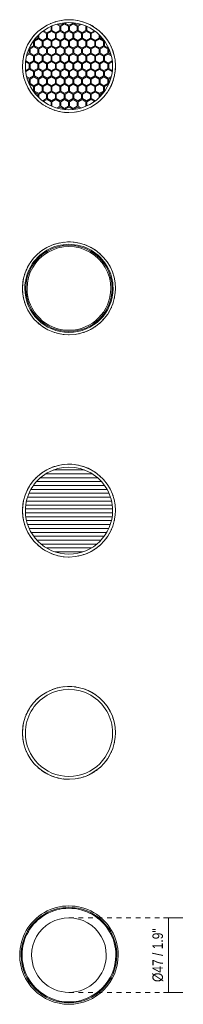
# Model space of a CAD drawing. Header units: millimetres. Extents: x 5895 to 6256, y 578 to 6624.
# Tile 2 of 2: x 6153 to 6256, y 6004 to 6624. Entities that reach past the tile are written whole.
import ezdxf

# ---------------------------------------------------------------- set-up
doc = ezdxf.new("R2010")
doc.units = ezdxf.units.MM
doc.linetypes.add('Dash', pattern=[6, 3, -3])
doc.layers.add('A-ANNO-DIMS', color=7, linetype='Dash', lineweight=9, true_color=0xd2d2d2)
doc.layers.add('A-ANNO-DIMS-3', color=7, linetype='Continuous', lineweight=9)
doc.layers.add('E-LITE-EQPM', color=7, linetype='Continuous', lineweight=20)
doc.styles.add('Arial Narrow', font='ARIALN.TTF', dxfattribs={"height": 6.6})
doc.dimstyles.new('FARO_-_2_2mm_Arial_Narrow_mm_Inch_Left_1', dxfattribs={"dimscale": 304.8, "dimtxt": 6.754644, "dimasz": 0, "dimexe": 0.029528, "dimexo": 0.0625, "dimgap": 0.004921, "dimtad": 1, "dimdec": 0, "dimzin": 0, "dimdsep": 46, "dimtxsty": 'Arial Narrow', "dimblk1": 'NONE', "dimblk2": 'NONE', "dimsah": 1, "dimcen": 0.09, "dimadec": 0, "dimazin": 0, "dimtfac": 1, "dimtdec": 4, "dimtix": 1, "dimtmove": 0, "dimatfit": 3, "dimfxl": 0.009843, "dimfxlon": 1, "dimtvp": 1, "dimtolj": 1, "dimtzin": 0, "dimarcsym": 2})

# ---------------------------------------------------------------- blocks, each defined once
blk = doc.blocks.new('011700094 _honeycomb__OK - 011700094 FOST 64 honeycomb-533026-Planta_PDF')
at = {"layer": 'E-LITE-EQPM'}
for p, q in [((-11.3, 25), (-11.3, 22.4)), ((-10.7, 25.23), (-10.6, 25.29)), ((-10.7, 22.4), (-10.7, 25.23)), ((-7.68, 26.32), (-5.8, 25.23)), ((-5.5, 25.75), (-6.86, 26.54)), ((-5.8, 25.23), (-5.8, 22.4)), ((-3.05, 27.16), (-5.5, 25.75)), ((-5.2, 25.23), (-2.75, 26.64)), ((-5.2, 22.4), (-5.2, 25.23)), ((-3.05, 27.27), (-3.05, 27.16)), ((-2.75, 26.64), (-0.3, 25.23)), ((-2.45, 27.16), (-2.45, 27.32)), ((0, 25.75), (-2.45, 27.16)), ((-1.74, 29.16), (-1.74, 29.2)), ((-0.3, 25.23), (-0.3, 22.4)), ((2.45, 27.16), (0, 25.75)), ((0.3, 25.23), (2.75, 26.64)), ((0.3, 22.4), (0.3, 25.23)), ((1.74, 29.2), (1.74, 29.16)), ((2.45, 27.32), (2.45, 27.16)), ((2.75, 26.64), (5.2, 25.23)), ((3.05, 27.16), (3.05, 27.27)), ((5.5, 25.75), (3.05, 27.16)), ((5.2, 25.23), (5.2, 22.4)), ((6.86, 26.54), (5.5, 25.75)), ((5.8, 25.23), (7.68, 26.32)), ((5.8, 22.4), (5.8, 25.23)), ((10.6, 25.29), (10.7, 25.23)), ((10.7, 25.23), (10.7, 22.4)), ((11.3, 22.4), (11.3, 25)), ((-19.55, 19.21), (-19.55, 17.64)), ((-18.95, 17.64), (-18.95, 19.81)), ((-16.6, 21.82), (-16.5, 21.88)), ((-16.5, 21.88), (-14.05, 20.47)), ((-13.75, 20.99), (-16, 22.29)), ((-14.05, 20.47), (-14.05, 17.64)), ((-11.3, 22.4), (-13.75, 20.99)), ((-13.45, 20.47), (-11, 21.88)), ((-13.45, 17.64), (-13.45, 20.47)), ((-11, 21.88), (-8.55, 20.47)), ((-8.25, 20.99), (-10.7, 22.4)), ((-8.55, 20.47), (-8.55, 17.64)), ((-5.8, 22.4), (-8.25, 20.99)), ((-7.95, 20.47), (-5.5, 21.88)), ((-7.95, 17.64), (-7.95, 20.47)), ((-5.5, 21.88), (-3.05, 20.47)), ((-2.75, 20.99), (-5.2, 22.4)), ((-3.05, 20.47), (-3.05, 17.64)), ((-0.3, 22.4), (-2.75, 20.99)), ((-2.45, 20.47), (0, 21.88)), ((-2.45, 17.64), (-2.45, 20.47)), ((0, 21.88), (2.45, 20.47)), ((2.75, 20.99), (0.3, 22.4)), ((2.45, 20.47), (2.45, 17.64)), ((5.2, 22.4), (2.75, 20.99)), ((3.05, 20.47), (5.5, 21.88)), ((3.05, 17.64), (3.05, 20.47)), ((5.5, 21.88), (7.95, 20.47)), ((8.25, 20.99), (5.8, 22.4)), ((7.95, 20.47), (7.95, 17.64)), ((10.7, 22.4), (8.25, 20.99)), ((8.55, 20.47), (11, 21.88)), ((8.55, 17.64), (8.55, 20.47)), ((11, 21.88), (13.45, 20.47)), ((13.75, 20.99), (11.3, 22.4)), ((13.45, 20.47), (13.45, 17.64)), ((16, 22.29), (13.75, 20.99)), ((14.05, 20.47), (16.5, 21.88)), ((14.05, 17.64), (14.05, 20.47)), ((16.5, 21.88), (16.6, 21.82)), ((18.95, 19.81), (18.95, 17.64)), ((19.55, 17.64), (19.55, 19.21)), ((-22.3, 12.87), (-24.75, 11.46)), ((-22.41, 15.77), (-22.3, 15.7)), ((-22.3, 15.7), (-22.3, 12.87)), ((-22, 16.22), (-22.09, 16.27)), ((-19.55, 17.64), (-22, 16.22)), ((-21.7, 15.7), (-19.25, 17.12)), ((-21.7, 12.87), (-21.7, 15.7)), ((-19.25, 11.46), (-21.7, 12.87)), ((-19.25, 17.12), (-16.8, 15.7)), ((-16.8, 12.87), (-19.25, 11.46)), ((-16.5, 16.22), (-18.95, 17.64)), ((-16.8, 15.7), (-16.8, 12.87)), ((-14.05, 17.64), (-16.5, 16.22)), ((-16.2, 15.7), (-13.75, 17.12)), ((-16.2, 12.87), (-16.2, 15.7)), ((-13.75, 11.46), (-16.2, 12.87)), ((-13.75, 17.12), (-11.3, 15.7)), ((-11.3, 12.87), (-13.75, 11.46)), ((-11, 16.22), (-13.45, 17.64)), ((-11.3, 15.7), (-11.3, 12.87)), ((-8.55, 17.64), (-11, 16.22)), ((-10.7, 15.7), (-8.25, 17.12)), ((-10.7, 12.87), (-10.7, 15.7)), ((-8.25, 11.46), (-10.7, 12.87)), ((-8.25, 17.12), (-5.8, 15.7)), ((-5.8, 12.87), (-8.25, 11.46)), ((-5.5, 16.22), (-7.95, 17.64)), ((-5.8, 15.7), (-5.8, 12.87)), ((-3.05, 17.64), (-5.5, 16.22)), ((-5.2, 15.7), (-2.75, 17.12)), ((-5.2, 12.87), (-5.2, 15.7)), ((-2.75, 11.46), (-5.2, 12.87)), ((-2.75, 17.12), (-0.3, 15.7)), ((-0.3, 12.87), (-2.75, 11.46)), ((0, 16.22), (-2.45, 17.64)), ((-0.3, 15.7), (-0.3, 12.87)), ((2.45, 17.64), (0, 16.22)), ((0.3, 15.7), (2.75, 17.12)), ((0.3, 12.87), (0.3, 15.7)), ((2.75, 11.46), (0.3, 12.87)), ((2.75, 17.12), (5.2, 15.7)), ((5.2, 12.87), (2.75, 11.46)), ((5.5, 16.22), (3.05, 17.64)), ((5.2, 15.7), (5.2, 12.87)), ((7.95, 17.64), (5.5, 16.22)), ((5.8, 15.7), (8.25, 17.12)), ((5.8, 12.87), (5.8, 15.7)), ((8.25, 11.46), (5.8, 12.87)), ((8.25, 17.12), (10.7, 15.7)), ((10.7, 12.87), (8.25, 11.46)), ((11, 16.22), (8.55, 17.64)), ((10.7, 15.7), (10.7, 12.87)), ((13.45, 17.64), (11, 16.22)), ((11.3, 15.7), (13.75, 17.12)), ((11.3, 12.87), (11.3, 15.7)), ((13.75, 11.46), (11.3, 12.87)), ((13.75, 17.12), (16.2, 15.7)), ((16.2, 12.87), (13.75, 11.46)), ((16.5, 16.22), (14.05, 17.64)), ((16.2, 15.7), (16.2, 12.87)), ((18.95, 17.64), (16.5, 16.22)), ((16.8, 15.7), (19.25, 17.12)), ((16.8, 12.87), (16.8, 15.7)), ((19.25, 11.46), (16.8, 12.87)), ((19.25, 17.12), (21.7, 15.7)), ((21.7, 12.87), (19.25, 11.46)), ((22, 16.22), (19.55, 17.64)), ((21.7, 15.7), (21.7, 12.87)), ((22.09, 16.27), (22, 16.22)), ((22.3, 15.7), (22.43, 15.78)), ((22.3, 12.87), (22.3, 15.7)), ((24.75, 11.46), (22.3, 12.87)), ((-26.63, 6.51), (-24.75, 7.59)), ((-25.05, 8.11), (-26.41, 7.33)), ((-25.14, 10.99), (-25.05, 10.94)), ((-25.05, 10.94), (-25.05, 8.11)), ((-24.75, 11.46), (-24.88, 11.54)), ((-24.75, 7.59), (-22.3, 6.18)), ((-24.45, 10.94), (-22, 12.36)), ((-24.45, 8.11), (-24.45, 10.94)), ((-22, 6.7), (-24.45, 8.11)), ((-22, 12.36), (-19.55, 10.94)), ((-19.55, 8.11), (-22, 6.7)), ((-21.7, 6.18), (-19.25, 7.59)), ((-19.55, 10.94), (-19.55, 8.11)), ((-19.25, 7.59), (-16.8, 6.18)), ((-18.95, 10.94), (-16.5, 12.36)), ((-18.95, 8.11), (-18.95, 10.94)), ((-16.5, 6.7), (-18.95, 8.11)), ((-16.5, 12.36), (-14.05, 10.94)), ((-14.05, 8.11), (-16.5, 6.7)), ((-16.2, 6.18), (-13.75, 7.59)), ((-14.05, 10.94), (-14.05, 8.11)), ((-13.75, 7.59), (-11.3, 6.18)), ((-13.45, 10.94), (-11, 12.36)), ((-13.45, 8.11), (-13.45, 10.94)), ((-11, 6.7), (-13.45, 8.11)), ((-11, 12.36), (-8.55, 10.94)), ((-8.55, 8.11), (-11, 6.7)), ((-10.7, 6.18), (-8.25, 7.59)), ((-8.55, 10.94), (-8.55, 8.11)), ((-8.25, 7.59), (-5.8, 6.18)), ((-7.95, 10.94), (-5.5, 12.36)), ((-7.95, 8.11), (-7.95, 10.94)), ((-5.5, 6.7), (-7.95, 8.11)), ((-5.5, 12.36), (-3.05, 10.94)), ((-3.05, 8.11), (-5.5, 6.7)), ((-5.2, 6.18), (-2.75, 7.59)), ((-3.05, 10.94), (-3.05, 8.11)), ((-2.75, 7.59), (-0.3, 6.18)), ((-2.45, 10.94), (0, 12.36)), ((-2.45, 8.11), (-2.45, 10.94)), ((0, 6.7), (-2.45, 8.11)), ((0, 12.36), (2.45, 10.94)), ((2.45, 8.11), (0, 6.7)), ((0.3, 6.18), (2.75, 7.59)), ((2.45, 10.94), (2.45, 8.11)), ((2.75, 7.59), (5.2, 6.18)), ((3.05, 10.94), (5.5, 12.36)), ((3.05, 8.11), (3.05, 10.94)), ((5.5, 6.7), (3.05, 8.11)), ((5.5, 12.36), (7.95, 10.94)), ((7.95, 8.11), (5.5, 6.7)), ((5.8, 6.18), (8.25, 7.59)), ((7.95, 10.94), (7.95, 8.11)), ((8.25, 7.59), (10.7, 6.18)), ((8.55, 10.94), (11, 12.36)), ((8.55, 8.11), (8.55, 10.94)), ((11, 6.7), (8.55, 8.11)), ((11, 12.36), (13.45, 10.94)), ((13.45, 8.11), (11, 6.7)), ((11.3, 6.18), (13.75, 7.59)), ((13.45, 10.94), (13.45, 8.11)), ((13.75, 7.59), (16.2, 6.18)), ((14.05, 10.94), (16.5, 12.36)), ((14.05, 8.11), (14.05, 10.94)), ((16.5, 6.7), (14.05, 8.11)), ((16.5, 12.36), (18.95, 10.94)), ((18.95, 8.11), (16.5, 6.7)), ((16.8, 6.18), (19.25, 7.59)), ((18.95, 10.94), (18.95, 8.11)), ((19.25, 7.59), (21.7, 6.18)), ((19.55, 10.94), (22, 12.36)), ((19.55, 8.11), (19.55, 10.94)), ((22, 6.7), (19.55, 8.11)), ((22, 12.36), (24.45, 10.94)), ((24.45, 8.11), (22, 6.7)), ((22.3, 6.18), (24.75, 7.59)), ((24.45, 10.94), (24.45, 8.11)), ((24.88, 11.54), (24.75, 11.46)), ((24.75, 7.59), (26.63, 6.51)), ((25.05, 10.94), (25.14, 10.99)), ((25.05, 8.11), (25.05, 10.94)), ((26.41, 7.33), (25.05, 8.11)), ((-27.3, 2.71), (-25.05, 1.41)), ((-27.2, 3.35), (-27.2, 3.46)), ((-24.75, 1.93), (-27.2, 3.35)), ((-25.05, 1.41), (-25.05, -1.41)), ((-22.3, 3.35), (-24.75, 1.93)), ((-24.45, 1.41), (-22, 2.83)), ((-24.45, -1.41), (-24.45, 1.41)), ((-22.3, 6.18), (-22.3, 3.35)), ((-22, 2.83), (-19.55, 1.41)), ((-21.7, 3.35), (-21.7, 6.18)), ((-19.25, 1.93), (-21.7, 3.35)), ((-19.55, 1.41), (-19.55, -1.41)), ((-16.8, 3.35), (-19.25, 1.93)), ((-18.95, 1.41), (-16.5, 2.83)), ((-18.95, -1.41), (-18.95, 1.41)), ((-16.8, 6.18), (-16.8, 3.35)), ((-16.5, 2.83), (-14.05, 1.41)), ((-16.2, 3.35), (-16.2, 6.18)), ((-13.75, 1.93), (-16.2, 3.35)), ((-14.05, 1.41), (-14.05, -1.41)), ((-11.3, 3.35), (-13.75, 1.93)), ((-13.45, 1.41), (-11, 2.83)), ((-13.45, -1.41), (-13.45, 1.41)), ((-11.3, 6.18), (-11.3, 3.35)), ((-11, 2.83), (-8.55, 1.41)), ((-10.7, 3.35), (-10.7, 6.18)), ((-8.25, 1.93), (-10.7, 3.35)), ((-8.55, 1.41), (-8.55, -1.41)), ((-5.8, 3.35), (-8.25, 1.93)), ((-7.95, 1.41), (-5.5, 2.83)), ((-7.95, -1.41), (-7.95, 1.41)), ((-5.8, 6.18), (-5.8, 3.35)), ((-5.5, 2.83), (-3.05, 1.41)), ((-5.2, 3.35), (-5.2, 6.18)), ((-2.75, 1.93), (-5.2, 3.35)), ((-3.05, 1.41), (-3.05, -1.41)), ((-0.3, 3.35), (-2.75, 1.93)), ((-2.45, 1.41), (0, 2.83)), ((-2.45, -1.41), (-2.45, 1.41)), ((-0.3, 6.18), (-0.3, 3.35)), ((0, 2.83), (2.45, 1.41)), ((0.3, 3.35), (0.3, 6.18)), ((2.75, 1.93), (0.3, 3.35)), ((2.45, 1.41), (2.45, -1.65)), ((5.2, 3.35), (2.75, 1.93)), ((3.05, 1.41), (5.5, 2.83)), ((3.05, -1.41), (3.05, 1.41)), ((5.2, 6.18), (5.2, 3.35)), ((5.5, 2.83), (7.95, 1.41)), ((5.8, 3.35), (5.8, 6.18)), ((8.25, 1.93), (5.8, 3.35)), ((7.95, 1.41), (7.95, -1.41)), ((10.7, 3.35), (8.25, 1.93)), ((8.55, 1.41), (11, 2.83)), ((8.55, -1.41), (8.55, 1.41)), ((10.7, 6.18), (10.7, 3.35)), ((11, 2.83), (13.45, 1.41)), ((11.3, 3.35), (11.3, 6.18)), ((13.75, 1.93), (11.3, 3.35)), ((13.45, 1.41), (13.45, -1.41)), ((16.2, 3.35), (13.75, 1.93)), ((14.05, 1.41), (16.5, 2.83)), ((14.05, -1.41), (14.05, 1.41)), ((16.2, 6.18), (16.2, 3.35)), ((16.5, 2.83), (18.95, 1.41)), ((16.8, 3.35), (16.8, 6.18)), ((19.25, 1.93), (16.8, 3.35)), ((18.95, 1.41), (18.95, -1.41)), ((21.7, 3.35), (19.25, 1.93)), ((19.55, 1.41), (22, 2.83)), ((19.55, -1.41), (19.55, 1.41)), ((21.7, 6.18), (21.7, 3.35)), ((22, 2.83), (24.45, 1.41)), ((22.3, 3.35), (22.3, 6.18)), ((24.75, 1.93), (22.3, 3.35)), ((24.45, 1.41), (24.45, -1.41)), ((27.2, 3.35), (24.75, 1.93)), ((25.05, 1.41), (27.3, 2.71)), ((25.05, -1.41), (25.05, 1.41)), ((27.2, 3.46), (27.2, 3.35)), ((-25.05, -1.41), (-27.3, -2.71)), ((-27.2, -3.35), (-24.75, -1.93)), ((-27.2, -3.46), (-27.2, -3.35)), ((-24.75, -1.93), (-22.3, -3.35)), ((-22.3, -6.18), (-24.75, -7.59)), ((-22, -2.83), (-24.45, -1.41)), ((-22.3, -3.35), (-22.3, -6.18)), ((-19.55, -1.41), (-22, -2.83)), ((-21.7, -3.35), (-19.25, -1.93)), ((-21.7, -6.18), (-21.7, -3.35)), ((-19.25, -7.59), (-21.7, -6.18)), ((-19.25, -1.93), (-16.8, -3.35)), ((-16.8, -6.18), (-19.25, -7.59)), ((-16.5, -2.83), (-18.95, -1.41)), ((-16.8, -3.35), (-16.8, -6.18)), ((-14.05, -1.41), (-16.5, -2.83)), ((-16.2, -3.35), (-13.75, -1.93)), ((-16.2, -6.18), (-16.2, -3.35)), ((-13.75, -7.59), (-16.2, -6.18)), ((-13.75, -1.93), (-11.3, -3.35)), ((-11.3, -6.18), (-13.75, -7.59)), ((-11, -2.83), (-13.45, -1.41)), ((-11.3, -3.35), (-11.3, -6.18)), ((-8.55, -1.41), (-11, -2.83)), ((-10.7, -3.35), (-8.25, -1.93)), ((-10.7, -6.18), (-10.7, -3.35)), ((-8.25, -7.59), (-10.7, -6.18)), ((-8.25, -1.93), (-5.8, -3.35)), ((-5.8, -6.18), (-8.25, -7.59)), ((-5.5, -2.83), (-7.95, -1.41)), ((-5.8, -3.35), (-5.8, -6.18)), ((-3.05, -1.41), (-5.5, -2.83)), ((-5.2, -3.35), (-2.75, -1.93)), ((-5.2, -6.18), (-5.2, -3.35)), ((-2.75, -7.59), (-5.2, -6.18)), ((-2.75, -1.93), (-0.3, -3.35)), ((-0.3, -6.18), (-2.75, -7.59)), ((0.2, -2.94), (-2.45, -1.41)), ((-0.3, -3.35), (-0.3, -6.18)), ((2.45, -1.65), (0.2, -2.94)), ((0.3, -3.35), (2.75, -1.93)), ((0.3, -6.18), (0.3, -3.35)), ((2.75, -7.59), (0.3, -6.18)), ((2.75, -1.93), (5.2, -3.35)), ((5.2, -6.18), (2.75, -7.59)), ((5.5, -2.83), (3.05, -1.41)), ((5.2, -3.35), (5.2, -6.18)), ((7.95, -1.41), (5.5, -2.83)), ((5.8, -3.35), (8.25, -1.93)), ((5.8, -6.18), (5.8, -3.35)), ((8.25, -7.59), (5.8, -6.18)), ((8.25, -1.93), (10.7, -3.35)), ((10.7, -6.18), (8.25, -7.59)), ((11, -2.83), (8.55, -1.41)), ((10.7, -3.35), (10.7, -6.18)), ((13.45, -1.41), (11, -2.83)), ((11.3, -3.35), (13.75, -1.93)), ((11.3, -6.18), (11.3, -3.35)), ((13.75, -7.59), (11.3, -6.18)), ((13.75, -1.93), (16.2, -3.35)), ((16.2, -6.18), (13.75, -7.59)), ((16.5, -2.83), (14.05, -1.41)), ((16.2, -3.35), (16.2, -6.18)), ((18.95, -1.41), (16.5, -2.83)), ((16.8, -3.35), (19.25, -1.93)), ((16.8, -6.18), (16.8, -3.35)), ((19.25, -7.59), (16.8, -6.18)), ((19.25, -1.93), (21.7, -3.35)), ((21.7, -6.18), (19.25, -7.59)), ((22, -2.83), (19.55, -1.41)), ((21.7, -3.35), (21.7, -6.18)), ((24.45, -1.41), (22, -2.83)), ((22.3, -3.35), (24.75, -1.93)), ((22.3, -6.18), (22.3, -3.35)), ((24.75, -7.59), (22.3, -6.18)), ((24.75, -1.93), (27.2, -3.35)), ((27.3, -2.71), (25.05, -1.41)), ((27.2, -3.35), (27.2, -3.46)), ((-24.75, -7.59), (-26.63, -6.51)), ((-26.41, -7.33), (-25.05, -8.11)), ((-25.05, -10.94), (-25.14, -10.99)), ((-25.05, -8.11), (-25.05, -10.94)), ((-24.88, -11.54), (-24.75, -11.46)), ((-24.75, -11.46), (-22.3, -12.87)), ((-24.45, -8.11), (-22, -6.7)), ((-24.45, -10.94), (-24.45, -8.11)), ((-22, -12.36), (-24.45, -10.94)), ((-22, -6.7), (-19.55, -8.11)), ((-19.55, -10.94), (-22, -12.36)), ((-21.7, -12.87), (-19.25, -11.46)), ((-19.55, -8.11), (-19.55, -10.94)), ((-19.25, -11.46), (-16.8, -12.87)), ((-18.95, -8.11), (-16.5, -6.7)), ((-18.95, -10.94), (-18.95, -8.11)), ((-16.5, -12.36), (-18.95, -10.94)), ((-16.5, -6.7), (-14.05, -8.11)), ((-14.05, -10.94), (-16.5, -12.36)), ((-16.2, -12.87), (-13.75, -11.46)), ((-14.05, -8.11), (-14.05, -10.94)), ((-13.75, -11.46), (-11.3, -12.87)), ((-13.45, -8.11), (-11, -6.7)), ((-13.45, -10.94), (-13.45, -8.11)), ((-11, -12.36), (-13.45, -10.94)), ((-11, -6.7), (-8.55, -8.11)), ((-8.55, -10.94), (-11, -12.36)), ((-10.7, -12.87), (-8.25, -11.46)), ((-8.55, -8.11), (-8.55, -10.94)), ((-8.25, -11.46), (-5.8, -12.87)), ((-5.5, -6.7), (-7.95, -8.11)), ((-7.95, -8.11), (-7.95, -10.94)), ((-7.95, -10.94), (-5.5, -12.36)), ((-3.05, -8.11), (-5.5, -6.7)), ((-5.5, -12.36), (-3.05, -10.94)), ((-5.2, -12.87), (-2.75, -11.46)), ((-3.05, -10.94), (-3.05, -8.11)), ((-2.75, -11.46), (-0.3, -12.87)), ((0, -6.7), (-2.45, -8.11)), ((-2.45, -8.11), (-2.45, -10.94)), ((-2.45, -10.94), (0, -12.36)), ((2.45, -8.11), (0, -6.7)), ((0, -12.36), (2.45, -10.94)), ((0.3, -12.87), (2.75, -11.46)), ((2.45, -10.94), (2.45, -8.11)), ((2.75, -11.46), (5.2, -12.87)), ((3.05, -8.11), (5.5, -6.7)), ((3.05, -10.94), (3.05, -8.11)), ((5.5, -12.36), (3.05, -10.94)), ((5.5, -6.7), (7.95, -8.11)), ((7.95, -10.94), (5.5, -12.36)), ((5.8, -12.87), (8.25, -11.46)), ((7.95, -8.11), (7.95, -10.94)), ((8.25, -11.46), (10.7, -12.87)), ((8.55, -8.11), (11, -6.7)), ((8.55, -10.94), (8.55, -8.11)), ((11, -12.36), (8.55, -10.94)), ((11, -6.7), (13.45, -8.11)), ((13.45, -10.94), (11, -12.36)), ((11.3, -12.87), (13.75, -11.46)), ((13.45, -8.11), (13.45, -10.94)), ((13.75, -11.46), (16.2, -12.87)), ((14.05, -8.11), (16.5, -6.7)), ((14.05, -10.94), (14.05, -8.11)), ((16.5, -12.36), (14.05, -10.94)), ((16.5, -6.7), (18.95, -8.11)), ((18.95, -10.94), (16.5, -12.36)), ((16.8, -12.87), (19.25, -11.46)), ((18.95, -8.11), (18.95, -10.94)), ((19.25, -11.46), (21.7, -12.87)), ((19.55, -8.11), (22, -6.7)), ((19.55, -10.94), (19.55, -8.11)), ((22, -12.36), (19.55, -10.94)), ((22, -6.7), (24.45, -8.11)), ((24.45, -10.94), (22, -12.36)), ((22.3, -12.87), (24.75, -11.46)), ((24.45, -8.11), (24.45, -10.94)), ((26.63, -6.51), (24.75, -7.59)), ((24.75, -11.46), (24.88, -11.54)), ((25.05, -8.11), (26.41, -7.33)), ((25.05, -10.94), (25.05, -8.11)), ((25.14, -10.99), (25.05, -10.94)), ((-22.3, -15.7), (-22.41, -15.77)), ((-22.3, -12.87), (-22.3, -15.7)), ((-22.09, -16.27), (-22, -16.22)), ((-22, -16.22), (-19.55, -17.64)), ((-21.7, -15.7), (-21.7, -12.87)), ((-19.25, -17.12), (-21.7, -15.7)), ((-19.55, -17.64), (-19.55, -19.21)), ((-16.8, -15.7), (-19.25, -17.12)), ((-18.95, -17.64), (-16.5, -16.22)), ((-18.95, -19.81), (-18.95, -17.64)), ((-16.8, -12.87), (-16.8, -15.7)), ((-16.5, -16.22), (-14.05, -17.64)), ((-16.2, -15.7), (-16.2, -12.87)), ((-13.75, -17.12), (-16.2, -15.7)), ((-14.05, -17.64), (-14.05, -20.47)), ((-11.3, -15.7), (-13.75, -17.12)), ((-13.45, -17.64), (-11, -16.22)), ((-13.45, -20.47), (-13.45, -17.64)), ((-11.3, -12.87), (-11.3, -15.7)), ((-11, -16.22), (-8.55, -17.64)), ((-10.7, -15.7), (-10.7, -12.87)), ((-8.25, -17.12), (-10.7, -15.7)), ((-8.55, -17.64), (-8.55, -20.47)), ((-5.8, -15.7), (-8.25, -17.12)), ((-7.95, -17.64), (-5.5, -16.22)), ((-7.95, -20.47), (-7.95, -17.64)), ((-5.8, -12.87), (-5.8, -15.7)), ((-5.5, -16.22), (-3.05, -17.64)), ((-5.2, -15.7), (-5.2, -12.87)), ((-2.75, -17.12), (-5.2, -15.7)), ((-3.05, -17.64), (-3.05, -20.47)), ((-0.3, -15.7), (-2.75, -17.12)), ((-2.45, -17.64), (0, -16.22)), ((-2.45, -20.47), (-2.45, -17.64)), ((-0.3, -12.87), (-0.3, -15.7)), ((0, -16.22), (2.45, -17.64)), ((0.3, -15.7), (0.3, -12.87)), ((2.75, -17.12), (0.3, -15.7)), ((2.45, -17.64), (2.45, -20.47)), ((5.2, -15.7), (2.75, -17.12)), ((3.05, -17.64), (5.5, -16.22)), ((3.05, -20.47), (3.05, -17.64)), ((5.2, -12.87), (5.2, -15.7)), ((5.5, -16.22), (7.95, -17.64)), ((5.8, -15.7), (5.8, -12.87)), ((8.25, -17.12), (5.8, -15.7)), ((7.95, -17.64), (7.95, -20.47)), ((10.7, -15.7), (8.25, -17.12)), ((8.55, -17.64), (11, -16.22)), ((8.55, -20.47), (8.55, -17.64)), ((10.7, -12.87), (10.7, -15.7)), ((11, -16.22), (13.45, -17.64)), ((11.3, -15.7), (11.3, -12.87)), ((13.75, -17.12), (11.3, -15.7)), ((13.45, -17.64), (13.45, -20.47)), ((16.2, -15.7), (13.75, -17.12)), ((14.05, -17.64), (16.5, -16.22)), ((14.05, -20.47), (14.05, -17.64)), ((16.2, -12.87), (16.2, -15.7)), ((16.5, -16.22), (18.95, -17.64)), ((16.8, -15.7), (16.8, -12.87)), ((19.25, -17.12), (16.8, -15.7)), ((18.95, -17.64), (18.95, -19.81)), ((21.7, -15.7), (19.25, -17.12)), ((19.55, -17.64), (22, -16.22)), ((19.55, -19.21), (19.55, -17.64)), ((21.7, -12.87), (21.7, -15.7)), ((22, -16.22), (22.09, -16.27)), ((22.3, -15.7), (22.3, -12.87)), ((22.43, -15.78), (22.3, -15.7)), ((26.12, -13.07), (26.16, -13.09)), ((-16.5, -21.88), (-16.6, -21.82)), ((-14.05, -20.47), (-16.5, -21.88)), ((-16, -22.29), (-13.75, -20.99)), ((-13.75, -20.99), (-11.3, -22.4)), ((-11, -21.88), (-13.45, -20.47)), ((-11.3, -22.4), (-11.3, -25)), ((-8.55, -20.47), (-11, -21.88)), ((-10.7, -22.4), (-8.25, -20.99)), ((-10.7, -25.23), (-10.7, -22.4)), ((-8.25, -20.99), (-5.8, -22.4)), ((-5.5, -21.88), (-7.95, -20.47)), ((-5.8, -22.4), (-5.8, -25.23)), ((-3.05, -20.47), (-5.5, -21.88)), ((-5.2, -22.4), (-2.75, -20.99)), ((-5.2, -25.23), (-5.2, -22.4)), ((-2.75, -20.99), (-0.3, -22.4)), ((0, -21.88), (-2.45, -20.47)), ((-0.3, -22.4), (-0.3, -25.23)), ((2.45, -20.47), (0, -21.88)), ((0.3, -22.4), (2.75, -20.99)), ((0.3, -25.23), (0.3, -22.4)), ((2.75, -20.99), (5.2, -22.4)), ((5.5, -21.88), (3.05, -20.47)), ((5.2, -22.4), (5.2, -25.23)), ((7.95, -20.47), (5.5, -21.88)), ((5.8, -22.4), (8.25, -20.99)), ((5.8, -25.23), (5.8, -22.4)), ((8.25, -20.99), (10.7, -22.4)), ((11, -21.88), (8.55, -20.47)), ((10.7, -22.4), (10.7, -25.23)), ((13.45, -20.47), (11, -21.88)), ((11.3, -22.4), (13.75, -20.99)), ((11.3, -25), (11.3, -22.4)), ((13.75, -20.99), (16, -22.29)), ((16.5, -21.88), (14.05, -20.47)), ((16.6, -21.82), (16.5, -21.88)), ((-10.6, -25.29), (-10.7, -25.23)), ((-5.8, -25.23), (-7.68, -26.32)), ((-6.86, -26.54), (-5.5, -25.75)), ((-5.5, -25.75), (-3.05, -27.16)), ((-2.75, -26.64), (-5.2, -25.23)), ((-3.05, -27.16), (-3.05, -27.27)), ((-0.3, -25.23), (-2.75, -26.64)), ((-2.45, -27.16), (0, -25.75)), ((-2.45, -27.32), (-2.45, -27.16)), ((0, -25.75), (2.45, -27.16)), ((2.75, -26.64), (0.3, -25.23)), ((2.45, -27.16), (2.45, -27.32)), ((5.2, -25.23), (2.75, -26.64)), ((3.05, -27.16), (5.5, -25.75)), ((3.05, -27.27), (3.05, -27.16)), ((5.5, -25.75), (6.86, -26.54)), ((7.68, -26.32), (5.8, -25.23)), ((10.7, -25.23), (10.6, -25.29))]:
    blk.add_line(p, q, dxfattribs=at)
at = {"layer": 'E-LITE-EQPM', "flags": 128}
for points in [[(0, 29.25), (-3.55, 29.03), (-7.05, 28.39), (-10.44, 27.32), (-13.69, 25.85), (-16.72, 24), (-19.51, 21.79), (-22.01, 19.26), (-24.19, 16.44), (-26.01, 13.39), (-27.44, 10.13), (-28.47, 6.72), (-29.07, 3.22), (-29.25, -0.34), (-28.99, -3.89), (-28.3, -7.38), (-27.2, -10.76), (-25.69, -13.98), (-23.8, -17), (-21.56, -19.76), (-19, -22.23), (-16.16, -24.38), (-13.08, -26.16), (-9.81, -27.56), (-6.39, -28.54), (-2.88, -29.11), (0, -29.25)], [(0, -29.25), (3.55, -29.03), (7.05, -28.39), (10.44, -27.32), (13.69, -25.85), (16.72, -24), (19.51, -21.79), (22.01, -19.26), (24.19, -16.44), (26.01, -13.39), (27.44, -10.13), (28.47, -6.72), (29.07, -3.22), (29.25, 0.34), (28.99, 3.89), (28.3, 7.38), (27.2, 10.76), (25.69, 13.98), (23.8, 17), (21.56, 19.76), (19, 22.23), (16.16, 24.38), (13.08, 26.16), (9.81, 27.56), (6.39, 28.54), (2.88, 29.11), (0, 29.25)]]:
    blk.add_lwpolyline(points, dxfattribs=at)
at = {"layer": 'E-LITE-EQPM'}
for radius, start, end in [(27.44, 90, 270), (29.25, 113.23319, 113.81319), (29.25, 106.62441, 107.85876), (29.25, 93.40686, 101.91245), (29.25, 88.53375, 91.46625), (27.44, 270, 90), (29.25, 77.16095, 86.59314), (29.25, 72.01175, 72.44486), (29.25, 58.29657, 67.72876), (29.25, 137.76216, 140.8003), (29.25, 131.85047, 133.05952), (29.25, 125.80094, 126.45074), (29.25, 53.58048, 54.00102), (29.25, 48.01324, 48.86438), (29.25, 34.7161, 45.21431), (29.25, 152.88585, 167.92773), (29.25, 143.79836, 149.83254), (29.25, 24.04435, 25.2839), (29.25, 11.13562, 21.06882), (29.25, 179.32096, 179.97161), (29.25, 172.71219, 173.95287), (29.25, 351.07273, 1.70343), (29.25, 6.02225, 6.41952), (29.25, 191.99626, 192.53852), (29.25, 347.55514, 348.09474), (29.25, 198.0148, 199.1473), (29.25, 202.87022, 206.59314), (29.25, 333.40686, 342.83905), (29.25, 208.53375, 211.46625), (29.25, 213.40686, 217.12978), (29.25, 325.7166, 326.59314), (29.25, 328.53375, 331.46625), (29.25, 220.8527, 222.07457), (29.25, 226.99612, 228.11966), (29.25, 233.13953, 234.22264), (29.25, 307.1014, 308.79797), (29.25, 317.16095, 317.88909), (29.25, 239.28294, 240.28468), (29.25, 245.42635, 246.30646), (29.25, 251.56976, 252.28858), (29.25, 257.71318, 258.23145), (29.25, 263.85659, 264.13528), (29.25, 278.4007, 280.28058), (29.25, 287.96606, 288.86438), (29.25, 297.20906, 298.90133)]:
    blk.add_arc((0, 0), radius, start, end, dxfattribs=at)
for points in [[(-1.63, 29.2), (-1.67, 29.2), (-1.72, 29.2), (-1.74, 29.2), (-1.74, 29.2)], [(-0.75, 29.24), (-0.86, 29.24), (-1.06, 29.23), (-1.25, 29.22), (-1.33, 29.22)], [(1.39, 29.22), (1.33, 29.22), (1.2, 29.23), (0.98, 29.23), (0.83, 29.24), (0.75, 29.24)], [(1.74, 29.2), (1.74, 29.2), (1.72, 29.2), (1.69, 29.2)], [(-26.16, -13.09), (-26.16, -13.09), (-26.15, -13.11), (-26.13, -13.14)], [(-26, -13.4), (-25.97, -13.46), (-25.91, -13.57), (-25.81, -13.77), (-25.74, -13.9), (-25.7, -13.97)], [(-24.95, -15.27), (-24.89, -15.36), (-24.79, -15.53), (-24.69, -15.69), (-24.64, -15.76)], [(-24.48, -16.01), (-24.46, -16.04), (-24.43, -16.09), (-24.42, -16.1), (-24.42, -16.1)], [(24.44, -16.06), (24.43, -16.09), (24.42, -16.1), (24.42, -16.1)], [(24.95, -15.27), (24.91, -15.34), (24.83, -15.47), (24.75, -15.59), (24.71, -15.65)], [(25.97, -13.46), (25.93, -13.53), (25.84, -13.7), (25.75, -13.88), (25.7, -13.97)]]:
    blk.add_open_spline(points, degree=3, dxfattribs=at)
blk = doc.blocks.new('011700095 _Long Snoot__ok - 011700095 FOST 64 Long Snoot-533028-Planta_PDF')
at = {"layer": 'E-LITE-EQPM'}
for p, q in [((-1.74, 29.16), (-1.74, 29.2)), ((1.74, 29.2), (1.74, 29.16))]:
    blk.add_line(p, q, dxfattribs=at)
at = {"layer": 'E-LITE-EQPM', "flags": 128}
for points in [[(0, 29.25), (-3.55, 29.03), (-7.05, 28.39), (-10.44, 27.32), (-13.69, 25.85), (-16.72, 24), (-19.51, 21.79), (-22.01, 19.26), (-24.19, 16.44), (-26.01, 13.39), (-27.44, 10.13), (-28.47, 6.72), (-29.07, 3.22), (-29.25, -0.34), (-28.99, -3.89), (-28.3, -7.38), (-27.2, -10.76), (-25.69, -13.98), (-23.8, -17), (-21.56, -19.76), (-19, -22.23), (-16.16, -24.38), (-13.08, -26.16), (-9.81, -27.56), (-6.39, -28.54), (-2.88, -29.11), (0, -29.25)], [(0, -29.25), (3.55, -29.03), (7.05, -28.39), (10.44, -27.32), (13.69, -25.85), (16.72, -24), (19.51, -21.79), (22.01, -19.26), (24.19, -16.44), (26.01, -13.39), (27.44, -10.13), (28.47, -6.72), (29.07, -3.22), (29.25, 0.34), (28.99, 3.89), (28.3, 7.38), (27.2, 10.76), (25.69, 13.98), (23.8, 17), (21.56, 19.76), (19, 22.23), (16.16, 24.38), (13.08, 26.16), (9.81, 27.56), (6.39, 28.54), (2.88, 29.11), (0, 29.25)]]:
    blk.add_lwpolyline(points, dxfattribs=at)
at = {"layer": 'E-LITE-EQPM'}
for radius, start, end in [(27.76, 90, 270), (27.16, 90, 270), (26.36, 90, 270), (29.25, 113.23319, 113.81319), (29.25, 106.62441, 107.85876), (29.25, 98.65137, 101.91245), (29.25, 93.40686, 95.97686), (29.25, 88.53375, 91.46625), (27.76, 270, 90), (27.16, 270, 90), (26.36, 270, 90), (29.25, 77.16095, 86.59314), (29.25, 72.01175, 72.44486), (29.25, 58.29657, 67.72876), (29.25, 137.76216, 140.79755), (29.25, 131.85047, 133.05952), (29.25, 125.80094, 126.45074), (29.25, 53.58048, 54.00102), (29.25, 34.7161, 48.86438), (29.25, 143.79836, 161.89795), (29.25, 11.13562, 25.2839), (29.25, 164.90841, 167.92773), (29.25, 179.32096, 179.97161), (29.25, 172.71219, 173.95287), (29.25, 347.55514, 1.70343), (29.25, 6.02225, 6.41952), (29.25, 191.99626, 192.53852), (29.25, 198.0148, 199.1473), (29.25, 202.87022, 206.59314), (29.25, 333.40686, 342.83905), (29.25, 208.53375, 211.46625), (29.25, 213.40686, 217.12978), (29.25, 325.7166, 326.59314), (29.25, 328.53375, 331.46625), (29.25, 220.8527, 222.07457), (29.25, 226.99612, 228.11966), (29.25, 233.13953, 234.22264), (29.25, 307.1014, 308.79797), (29.25, 317.16095, 317.88909), (29.25, 239.28294, 240.28468), (29.25, 245.42635, 246.30646), (29.25, 251.56976, 252.28858), (29.25, 257.71318, 258.23145), (29.25, 263.85659, 264.13528), (29.25, 278.4007, 280.28058), (29.25, 287.96606, 288.86438), (29.25, 297.20906, 298.90133)]:
    blk.add_arc((0, 0), radius, start, end, dxfattribs=at)
for points in [[(-1.63, 29.2), (-1.67, 29.2), (-1.72, 29.2), (-1.74, 29.2), (-1.74, 29.2)], [(-0.75, 29.24), (-0.86, 29.24), (-1.06, 29.23), (-1.25, 29.22), (-1.33, 29.22)], [(1.39, 29.22), (1.33, 29.22), (1.2, 29.23), (0.98, 29.23), (0.83, 29.24), (0.75, 29.24)], [(1.74, 29.2), (1.74, 29.2), (1.72, 29.2), (1.69, 29.2)], [(-26.16, -13.09), (-26.16, -13.09), (-26.15, -13.11), (-26.13, -13.14)], [(-26, -13.4), (-25.97, -13.46), (-25.91, -13.57), (-25.81, -13.77), (-25.74, -13.9), (-25.7, -13.97)], [(-24.95, -15.27), (-24.89, -15.36), (-24.79, -15.53), (-24.69, -15.69), (-24.64, -15.76)], [(-24.48, -16.01), (-24.46, -16.04), (-24.43, -16.09), (-24.42, -16.1), (-24.42, -16.1)], [(24.44, -16.06), (24.43, -16.09), (24.42, -16.1), (24.42, -16.1)], [(24.95, -15.27), (24.91, -15.34), (24.83, -15.47), (24.75, -15.59), (24.71, -15.65)], [(25.97, -13.46), (25.93, -13.53), (25.84, -13.7), (25.75, -13.88), (25.7, -13.97)], [(26.16, -13.09), (26.16, -13.09), (26.15, -13.1), (26.14, -13.12)]]:
    blk.add_open_spline(points, degree=3, dxfattribs=at)
blk = doc.blocks.new('011700096 _Striped Glass__OK - 011700096 FOST 64 Striped Glass-533030-Planta_PDF')
at = {"layer": 'E-LITE-EQPM'}
for p, q in [((-1.74, 29.16), (-1.74, 29.2)), ((1.74, 29.2), (1.74, 29.16)), ((26.12, -13.07), (26.16, -13.09))]:
    blk.add_line(p, q, dxfattribs=at)
at = {"layer": 'E-LITE-EQPM', "flags": 128}
for points in [[(0, 29.25), (-3.55, 29.03), (-7.05, 28.39), (-10.44, 27.32), (-13.69, 25.85), (-16.72, 24), (-19.51, 21.79), (-22.01, 19.26), (-24.19, 16.44), (-26.01, 13.39), (-27.44, 10.13), (-28.47, 6.72), (-29.07, 3.22), (-29.25, -0.34), (-28.99, -3.89), (-28.3, -7.38), (-27.2, -10.76), (-25.69, -13.98), (-23.8, -17), (-21.56, -19.76), (-19, -22.23), (-16.16, -24.38), (-13.08, -26.16), (-9.81, -27.56), (-6.39, -28.54), (-2.88, -29.11), (0, -29.25)], [(0, -29.25), (3.55, -29.03), (7.05, -28.39), (10.44, -27.32), (13.69, -25.85), (16.72, -24), (19.51, -21.79), (22.01, -19.26), (24.19, -16.44), (26.01, -13.39), (27.44, -10.13), (28.47, -6.72), (29.07, -3.22), (29.25, 0.34), (28.99, 3.89), (28.3, 7.38), (27.2, 10.76), (25.69, 13.98), (23.8, 17), (21.56, 19.76), (19, 22.23), (16.16, 24.38), (13.08, 26.16), (9.81, 27.56), (6.39, 28.54), (2.88, 29.11), (0, 29.25)]]:
    blk.add_lwpolyline(points, dxfattribs=at)
at = {"layer": 'E-LITE-EQPM'}
for radius, start, end in [(27.44, 90, 270), (29.25, 113.23319, 113.81319), (29.25, 106.62441, 107.85876), (29.25, 93.40686, 101.91245), (29.25, 88.53375, 91.46625), (27.44, 270, 90), (29.25, 77.16095, 86.59314), (29.25, 72.01175, 72.44486), (29.25, 58.29657, 67.72876), (29.25, 137.76216, 140.8003), (29.25, 131.85047, 133.05952), (29.25, 125.80094, 126.45074), (29.25, 53.58048, 54.00102), (29.25, 48.01324, 48.86438), (29.25, 34.7161, 45.21431), (29.25, 152.88585, 167.92773), (29.25, 143.79836, 149.83254), (29.25, 24.04435, 25.2839), (29.25, 11.13562, 21.06882), (29.25, 179.32096, 179.97161), (29.25, 172.71219, 173.95287), (29.25, 351.07273, 1.70343), (29.25, 6.02225, 6.41952), (29.25, 191.99626, 192.53852), (29.25, 347.55514, 348.09474), (29.25, 198.0148, 199.1473), (29.25, 202.87022, 206.59314), (29.25, 333.40686, 342.83905), (29.25, 208.53375, 211.46625), (29.25, 213.40686, 217.12978), (29.25, 325.7166, 326.59314), (29.25, 328.53375, 331.46625), (29.25, 220.8527, 222.07457), (29.25, 226.99612, 228.11966), (29.25, 233.13953, 234.22264), (29.25, 307.1014, 308.79797), (29.25, 317.16095, 317.88909), (29.25, 239.28294, 240.28468), (29.25, 245.42635, 246.30646), (29.25, 251.56976, 252.28858), (29.25, 257.71318, 258.23145), (29.25, 263.85659, 264.13528), (29.25, 278.4007, 280.28058), (29.25, 287.96606, 288.86438), (29.25, 297.20906, 298.90133)]:
    blk.add_arc((0, 0), radius, start, end, dxfattribs=at)
for points in [[(-1.63, 29.2), (-1.67, 29.2), (-1.72, 29.2), (-1.74, 29.2), (-1.74, 29.2)], [(-0.75, 29.24), (-0.86, 29.24), (-1.06, 29.23), (-1.25, 29.22), (-1.33, 29.22)], [(1.39, 29.22), (1.33, 29.22), (1.2, 29.23), (0.98, 29.23), (0.83, 29.24), (0.75, 29.24)], [(1.74, 29.2), (1.74, 29.2), (1.72, 29.2), (1.69, 29.2)], [(-26.16, -13.09), (-26.16, -13.09), (-26.15, -13.11), (-26.13, -13.14)], [(-26, -13.4), (-25.97, -13.46), (-25.91, -13.57), (-25.81, -13.77), (-25.74, -13.9), (-25.7, -13.97)], [(-24.95, -15.27), (-24.89, -15.36), (-24.79, -15.53), (-24.69, -15.69), (-24.64, -15.76)], [(-24.48, -16.01), (-24.46, -16.04), (-24.43, -16.09), (-24.42, -16.1), (-24.42, -16.1)], [(24.44, -16.06), (24.43, -16.09), (24.42, -16.1), (24.42, -16.1)], [(24.95, -15.27), (24.91, -15.34), (24.83, -15.47), (24.75, -15.59), (24.71, -15.65)], [(25.97, -13.46), (25.93, -13.53), (25.84, -13.7), (25.75, -13.88), (25.7, -13.97)]]:
    blk.add_open_spline(points, degree=3, dxfattribs=at)
blk = doc.blocks.new('011700097 _Spread Glass__ok - 011700097 FOST 64 Spread Glass-533032-Planta_PDF')
at = {"layer": 'E-LITE-EQPM'}
for p, q in [((-1.74, 29.16), (-1.74, 29.2)), ((1.74, 29.2), (1.74, 29.16)), ((26.12, -13.07), (26.16, -13.09)), ((-22.13, -19.13), (-22.12, -19.13))]:
    blk.add_line(p, q, dxfattribs=at)
at = {"layer": 'E-LITE-EQPM', "flags": 128}
for points in [[(0, 29.25), (-3.55, 29.03), (-7.05, 28.39), (-10.44, 27.32), (-13.69, 25.85), (-16.72, 24), (-19.51, 21.79), (-22.01, 19.26), (-24.19, 16.44), (-26.01, 13.39), (-27.44, 10.13), (-28.47, 6.72), (-29.07, 3.22), (-29.25, -0.34), (-28.99, -3.89), (-28.3, -7.38), (-27.2, -10.76), (-25.69, -13.98), (-23.8, -17), (-21.56, -19.76), (-19, -22.23), (-16.16, -24.38), (-13.08, -26.16), (-9.81, -27.56), (-6.39, -28.54), (-2.88, -29.11), (0, -29.25)], [(0, -29.25), (3.55, -29.03), (7.05, -28.39), (10.44, -27.32), (13.69, -25.85), (16.72, -24), (19.51, -21.79), (22.01, -19.26), (24.19, -16.44), (26.01, -13.39), (27.44, -10.13), (28.47, -6.72), (29.07, -3.22), (29.25, 0.34), (28.99, 3.89), (28.3, 7.38), (27.2, 10.76), (25.69, 13.98), (23.8, 17), (21.56, 19.76), (19, 22.23), (16.16, 24.38), (13.08, 26.16), (9.81, 27.56), (6.39, 28.54), (2.88, 29.11), (0, 29.25)]]:
    blk.add_lwpolyline(points, dxfattribs=at)
at = {"layer": 'E-LITE-EQPM'}
for radius, start, end in [(27.44, 90, 270), (29.25, 113.23319, 113.81319), (29.25, 106.62441, 107.85876), (29.25, 93.40686, 101.91245), (29.25, 88.53375, 91.46625), (27.44, 270, 90), (29.25, 77.16095, 86.59314), (29.25, 72.01175, 72.44486), (29.25, 58.29657, 67.72876), (29.25, 137.76216, 140.8003), (29.25, 131.85047, 133.05952), (29.25, 125.80094, 126.45074), (29.25, 53.58048, 54.00102), (29.25, 48.01324, 48.86438), (29.25, 34.7161, 45.21431), (29.25, 152.88585, 167.92773), (29.25, 143.79836, 149.83254), (29.25, 24.04435, 25.2839), (29.25, 11.13562, 21.06882), (29.25, 179.32096, 179.97161), (29.25, 172.71219, 173.95287), (29.25, 351.07273, 1.70343), (29.25, 6.02225, 6.41952), (29.25, 191.99626, 192.53852), (29.25, 347.55514, 348.09474), (29.25, 198.0148, 199.1473), (29.25, 202.87022, 206.59314), (29.25, 333.40686, 342.83905), (29.25, 208.53375, 211.46625), (29.25, 213.40686, 217.12978), (29.25, 325.7166, 326.59314), (29.25, 328.53375, 331.46625), (29.25, 220.8527, 222.07457), (29.25, 226.99612, 228.11966), (29.25, 233.13953, 234.22264), (29.25, 307.1014, 308.79797), (29.25, 317.16095, 317.88909), (29.25, 239.28294, 240.28468), (29.25, 245.42635, 246.30646), (29.25, 251.56976, 252.28858), (29.25, 257.71318, 258.23145), (29.25, 263.85659, 264.13528), (29.25, 278.4007, 280.28058), (29.25, 287.96606, 288.86438), (29.25, 297.20906, 298.90133)]:
    blk.add_arc((0, 0), radius, start, end, dxfattribs=at)
for points in [[(-1.63, 29.2), (-1.67, 29.2), (-1.72, 29.2), (-1.74, 29.2), (-1.74, 29.2)], [(-0.75, 29.24), (-0.86, 29.24), (-1.06, 29.23), (-1.25, 29.22), (-1.33, 29.22)], [(1.39, 29.22), (1.33, 29.22), (1.2, 29.23), (0.98, 29.23), (0.83, 29.24), (0.75, 29.24)], [(1.74, 29.2), (1.74, 29.2), (1.72, 29.2), (1.69, 29.2)], [(-26.16, -13.09), (-26.16, -13.09), (-26.15, -13.11), (-26.13, -13.14)], [(-26, -13.4), (-25.97, -13.46), (-25.91, -13.57), (-25.81, -13.77), (-25.74, -13.9), (-25.7, -13.97)], [(-24.95, -15.27), (-24.89, -15.36), (-24.79, -15.53), (-24.69, -15.69), (-24.64, -15.76)], [(-24.48, -16.01), (-24.46, -16.04), (-24.43, -16.09), (-24.42, -16.1), (-24.42, -16.1)], [(24.44, -16.06), (24.43, -16.09), (24.42, -16.1), (24.42, -16.1)], [(24.95, -15.27), (24.91, -15.34), (24.83, -15.47), (24.75, -15.59), (24.71, -15.65)], [(25.97, -13.46), (25.93, -13.53), (25.84, -13.7), (25.75, -13.88), (25.7, -13.97)]]:
    blk.add_open_spline(points, degree=3, dxfattribs=at)
blk = doc.blocks.new('011700098-99 _Copper-White Ring__ok - 011700099 FOST 64 White Ring-533034-Planta_PDF')
at = {"layer": 'E-LITE-EQPM'}
for radius, start, end in [(30.99, 90, 270), (30.1, 90, 270), (29.51, 90, 270), (30.99, 270, 90), (30.1, 270, 90), (29.51, 270, 90), (23.5, 90, 270), (23.5, 270, 90)]:
    blk.add_arc((0, 0), radius, start, end, dxfattribs=at)
blk = doc.blocks.new('DIMBLOCK9-Planta_PDF')
at = {"layer": 'A-ANNO-DIMS-3', "color": 251, "true_color": 0x5b5b5b, "transparency": 16777216}
for p, q in [((6243.42, 6058.45), (6255.42, 6058.45)), ((6246.42, 6058.45), (6243.42, 6058.45)), ((6246.42, 6011.45), (6246.42, 6058.45)), ((6243.42, 6011.45), (6255.42, 6011.45)), ((6246.42, 6011.45), (6243.42, 6011.45))]:
    blk.add_line(p, q, dxfattribs=at)
at = {"layer": 'A-ANNO-DIMS-3', "color": 0, "transparency": 16777216, "insert": (6236.39, 6018.01), "char_height": 6.6, "width": 40.6565, "attachment_point": 1, "rotation": 90, "line_spacing_factor": 0.974696, "style": 'Arial Narrow'}
blk.add_mtext('Ø47 / 1.9"', dxfattribs=at)
blk = doc.blocks.new('_None')

msp = doc.modelspace()

# ---------------------------------------------------------------- linework, layer by layer
at = {"layer": 'A-ANNO-DIMS', "color": 9, "linetype": 'Continuous', "true_color": 0xc8c8c8}
for p, q in [((6174.13, 6340.62), (6183.85, 6340.62)), ((6193.58, 6340.62), (6183.85, 6340.62)), ((6163.38, 6333.23), (6183.85, 6333.23)), ((6165.88, 6335.69), (6183.85, 6335.69)), ((6169.2, 6338.16), (6183.85, 6338.16)), ((6198.51, 6338.16), (6183.85, 6338.16)), ((6201.83, 6335.69), (6183.85, 6335.69)), ((6204.32, 6333.23), (6183.85, 6333.23)), ((6159.88, 6328.31), (6183.85, 6328.31)), ((6161.43, 6330.77), (6183.85, 6330.77)), ((6206.28, 6330.77), (6183.85, 6330.77)), ((6207.83, 6328.31), (6183.85, 6328.31)), ((6157.07, 6320.93), (6183.85, 6320.93)), ((6157.74, 6323.39), (6183.85, 6323.39)), ((6158.67, 6325.85), (6183.85, 6325.85)), ((6209.04, 6325.85), (6183.85, 6325.85)), ((6209.97, 6323.39), (6183.85, 6323.39)), ((6210.64, 6320.93), (6183.85, 6320.93)), ((6156.43, 6316.01), (6183.85, 6316.01)), ((6156.64, 6318.47), (6183.85, 6318.47)), ((6211.07, 6318.47), (6183.85, 6318.47)), ((6211.28, 6316.01), (6183.85, 6316.01)), ((6156.44, 6313.55), (6183.85, 6313.55)), ((6156.68, 6311.09), (6183.85, 6311.09)), ((6157.15, 6308.63), (6183.85, 6308.63)), ((6211.26, 6313.55), (6183.85, 6313.55)), ((6211.03, 6311.09), (6183.85, 6311.09)), ((6210.56, 6308.63), (6183.85, 6308.63)), ((6157.85, 6306.17), (6183.85, 6306.17)), ((6158.82, 6303.71), (6183.85, 6303.71)), ((6209.85, 6306.17), (6183.85, 6306.17)), ((6208.89, 6303.71), (6183.85, 6303.71)), ((6160.08, 6301.25), (6183.85, 6301.25)), ((6161.68, 6298.79), (6183.85, 6298.79)), ((6163.7, 6296.33), (6183.85, 6296.33)), ((6207.63, 6301.25), (6183.85, 6301.25)), ((6206.03, 6298.79), (6183.85, 6298.79)), ((6204.01, 6296.33), (6183.85, 6296.33)), ((6166.29, 6293.87), (6183.85, 6293.87)), ((6169.76, 6291.41), (6183.85, 6291.41)), ((6201.42, 6293.87), (6183.85, 6293.87)), ((6197.95, 6291.41), (6183.85, 6291.41)), ((6175.09, 6288.94), (6183.85, 6288.94)), ((6192.62, 6288.94), (6183.85, 6288.94))]:
    msp.add_line(p, q, dxfattribs=at)
at = {"layer": 'A-ANNO-DIMS'}
for p, q in [((6183.85, 6058.45), (6243.85, 6058.45)), ((6183.85, 6011.45), (6243.85, 6011.45))]:
    msp.add_line(p, q, dxfattribs=at)

# ---------------------------------------------------------------- block references
at = {"layer": 'E-LITE-EQPM'}
msp.add_blockref('011700094 _honeycomb__OK - 011700094 FOST 64 honeycomb-533026-Planta_PDF', (6183.85, 6594.95), dxfattribs=at)
at = {"layer": 'E-LITE-EQPM', "rotation": 89.99999999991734}
for name, p in [('011700095 _Long Snoot__ok - 011700095 FOST 64 Long Snoot-533028-Planta_PDF', (6183.85, 6454.95)), ('011700096 _Striped Glass__OK - 011700096 FOST 64 Striped Glass-533030-Planta_PDF', (6183.85, 6314.95)), ('011700097 _Spread Glass__ok - 011700097 FOST 64 Spread Glass-533032-Planta_PDF', (6183.85, 6174.95)), ('011700098-99 _Copper-White Ring__ok - 011700099 FOST 64 White Ring-533034-Planta_PDF', (6183.85, 6034.95))]:
    msp.add_blockref(name, p, dxfattribs=at)

# ---------------------------------------------------------------- dimensions: what is measured, and where the dimension line sits
at = {"layer": 'A-ANNO-DIMS', "color": 251, "linetype": 'Continuous', "true_color": 0x5b5b5b}
dim = msp.add_linear_dim(base=(6246.42, 6058.45), p1=(6243.42, 6011.45), p2=(6243.42, 6058.45), angle=90, text='Ø<>', dimstyle='FARO_-_2_2mm_Arial_Narrow_mm_Inch_Left_1', override={"dimpost": '<>', "dimfxl": 47.001106}, dxfattribs=at)
dim.commit()
dim.dimension.update_dxf_attribs({"geometry": 'DIMBLOCK9-Planta_PDF', "text_midpoint": (6240.58, 6034.95)})

doc.saveas('drawing.dxf')
